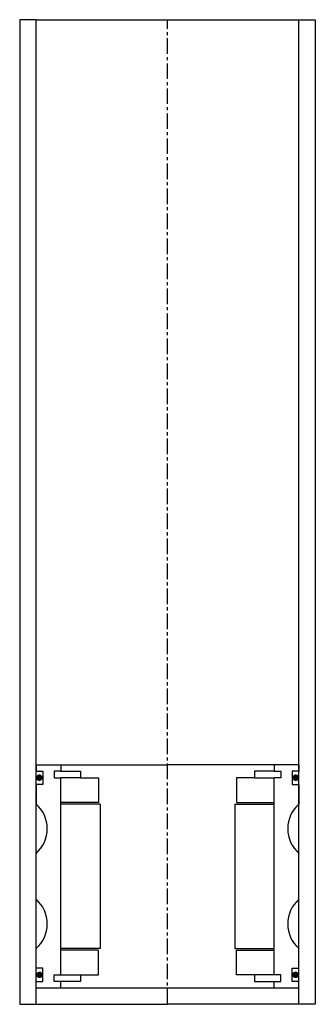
# Model space of a CAD drawing. Extents: x -45 to 45, y -10 to 290.
import ezdxf

# ---------------------------------------------------------------- set-up
doc = ezdxf.new("R2010")
doc.units = 0
doc.header["$LTSCALE"] = 0.15
doc.linetypes.add('CENTER', pattern=[50.8, 31.75, -6.35, 6.35, -6.35])
doc.layers.get('0').update_dxf_attribs({"linetype": 'CONTINUOUS'})
doc.layers.add('CENTER', color=9, linetype='CENTER')

msp = doc.modelspace()

# ---------------------------------------------------------------- linework, layer by layer
for p, q in [((-40, 290), (-45, 290)), ((-45, 290), (-45, -10)), ((-40, -10), (-40, 290)), ((-40, 290), (40, 290)), ((40, -10), (40, 290)), ((40, 290), (45, 290)), ((45, 290), (45, -10)), ((-40, 63), (-32.5, 63)), ((-40, 63), (-40, 61)), ((-32.5, 63), (0, 63)), ((-32.5, 63), (-32.5, 61)), ((32.5, 63), (0, 63)), ((32.5, 63), (32.5, 61)), ((40, 63), (32.5, 63)), ((40, 63), (40, 61)), ((-40, 61), (-38, 61)), ((-38, 61), (-38, 57)), ((-32.5, 61), (-34.5, 61)), ((-34.5, 61), (-34.5, 59)), ((-32.5, 61), (-26.5, 61)), ((-26.5, 61), (-26.5, 59)), ((32.5, 61), (26.5, 61)), ((26.5, 61), (26.5, 59)), ((32.5, 61), (34.5, 61)), ((34.5, 61), (34.5, 59)), ((40, 61), (38, 61)), ((38, 61), (38, 57)), ((-38, 57), (-40, 57)), ((-40, 57), (-40, 51)), ((-34.5, 59), (-32.5, 59)), ((-32.5, -1), (-32.5, 59)), ((-26.5, 59), (-32.5, 59)), ((-26.5, 59), (-21, 59)), ((-21, 59), (-21, 51.5)), ((26.5, 59), (21, 59)), ((21, 59), (21, 51.5)), ((26.5, 59), (32.5, 59)), ((34.5, 59), (32.5, 59)), ((32.5, -1), (32.5, 59)), ((38, 57), (40, 57)), ((40, 57), (40, 51)), ((-21, 51.5), (-32.5, 51.5)), ((-20.5, 51), (-32.5, 51)), ((-20.5, 51), (-20.5, 7)), ((20.5, 51), (20.5, 7)), ((20.5, 51), (32.5, 51)), ((21, 51.5), (32.5, 51.5)), ((-40, 22), (-40, 36)), ((40, 22), (40, 36)), ((-40, 1), (-40, 7)), ((-20.5, 7), (-32.5, 7)), ((-21, 6.5), (-32.5, 6.5)), ((-21, -1), (-21, 6.5)), ((20.5, 7), (32.5, 7)), ((21, -1), (21, 6.5)), ((21, 6.5), (32.5, 6.5)), ((40, 1), (40, 7)), ((-38, 1), (-40, 1)), ((-38, -3), (-38, 1)), ((38, -3), (38, 1)), ((38, 1), (40, 1)), ((-40, -3), (-38, -3)), ((-34.5, -3), (-34.5, -1)), ((-34.5, -1), (-32.5, -1)), ((-32.5, -3), (-34.5, -3)), ((-32.5, -1), (-26.5, -1)), ((-32.5, -5), (-32.5, -3)), ((-26.5, -3), (-32.5, -3)), ((-26.5, -1), (-26.5, -3)), ((-26.5, -1), (-21, -1)), ((26.5, -1), (21, -1)), ((32.5, -1), (26.5, -1)), ((26.5, -1), (26.5, -3)), ((26.5, -3), (32.5, -3)), ((34.5, -1), (32.5, -1)), ((32.5, -5), (32.5, -3)), ((32.5, -3), (34.5, -3)), ((34.5, -3), (34.5, -1)), ((40, -3), (38, -3)), ((-40, -5), (40, -5)), ((-40, -10), (-40, -8)), ((40, -10), (40, -8)), ((-45, -10), (-40, -10)), ((-40, -10), (-32.5, -10)), ((-32.5, -10), (0, -10)), ((32.5, -10), (0, -10)), ((40, -10), (32.5, -10)), ((45, -10), (40, -10))]:
    msp.add_line(p, q)
at = {"const_width": 0.95}
for points in [[(-38.51, 59.04, -1), (-39.56, 59.04, -1)], [(38.51, 59.04, 1), (39.56, 59.04, 1)], [(-38.45, -1.02, -1), (-39.5, -1.02, -1)], [(38.45, -1.02, 1), (39.5, -1.02, 1)]]:
    msp.add_lwpolyline(points, format="xyb", close=True, dxfattribs=at)
for centre, start, end in [((-46.61, 43.5), 311.4096, 48.5904), ((46.61, 43.5), 131.4096, 228.5904), ((-46.61, 14.5), 311.4096, 48.5904), ((46.61, 14.5), 131.4096, 228.5904)]:
    msp.add_arc(centre, 10, start, end)
at = {"layer": 'CENTER'}
for q in [(0, 290), (0, 58)]:
    msp.add_line((0, -10), q, dxfattribs=at)

doc.saveas('drawing.dxf')
